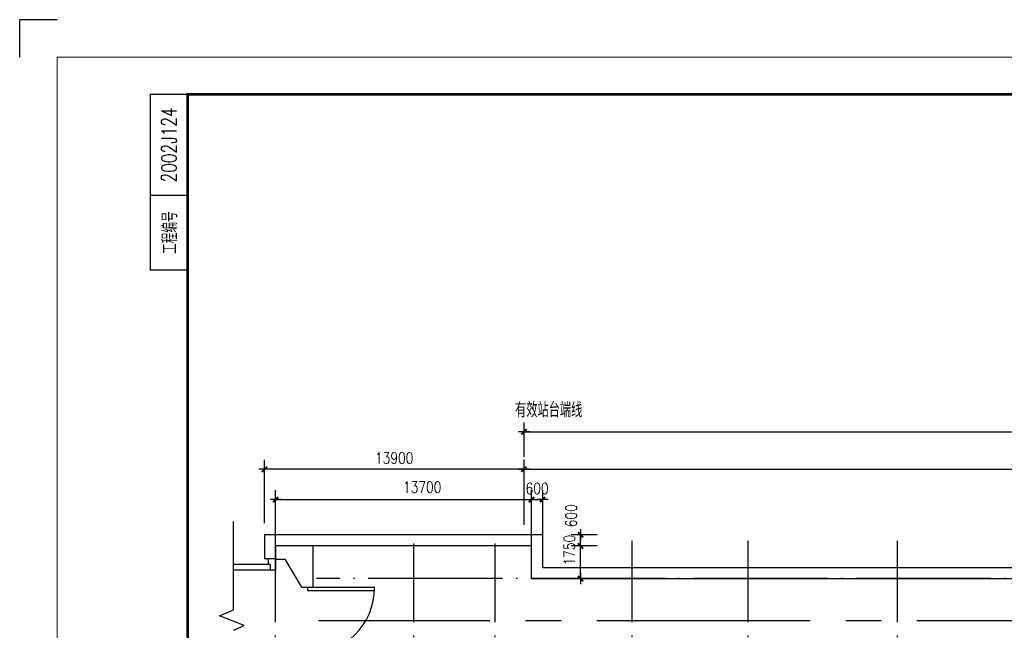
# Model space of a CAD drawing. Extents: x -7270 to 1708418, y -214047 to 255807.
# Tile 7 of 14: x 1494418 to 1547148, y 223127 to 255807. Entities that reach past the tile are written whole.
import ezdxf
from ezdxf.enums import TextEntityAlignment as Align

# ---------------------------------------------------------------- set-up
doc = ezdxf.new("R2010")
doc.units = 0
doc.header["$LTSCALE"] = 3000
doc.header["$MEASUREMENT"] = 0
doc.linetypes.add('CENTER2', pattern=[28.575, 19.05, -3.175, 3.175, -3.175])
doc.linetypes.add('DOTE', pattern=[2.42, 2, -0.2, 0.02, -0.2])
doc.layers.get('0').update_dxf_attribs({"linetype": 'CONTINUOUS'})
doc.layers.get('DEFPOINTS').update_dxf_attribs({"linetype": 'CONTINUOUS'})
for name, color, linetype in [('AXIS', 3, 'CONTINUOUS'), ('DOTE', 12, 'CONTINUOUS'), ('LVTRY', 2, 'CONTINUOUS'), ('PUB_DIM', 3, 'CONTINUOUS'), ('PUB_TEXT', 7, 'CONTINUOUS'), ('TK', 7, 'CONTINUOUS'), ('WALL', 130, 'CONTINUOUS'), ('中线层', 9, 'CENTER2'), ('地坪', 132, 'CONTINUOUS')]:
    doc.layers.add(name, color=color, linetype=linetype)
doc.styles.add('_HZTXT', font='txt.shx', dxfattribs={"width": 0.8, "bigfont": 'hztxt.shx'})
doc.styles.add('DIM_FONT', font='SIMPLEX.shx', dxfattribs={"width": 0.8})
doc.styles.add('MT', font='txt.shx', dxfattribs={"width": 0.75, "bigfont": 'fs.shx'})
doc.dimstyles.new('AXIS300', dxfattribs={"dimscale": 3, "dimtxt": 300, "dimasz": 1, "dimexe": 250, "dimexo": 300, "dimgap": 150, "dimtad": 1, "dimdec": 0, "dimzin": 0, "dimdsep": 46, "dimtxsty": 'DIM_FONT', "dimblk": '_DIMX', "dimblk1": '_DIMX', "dimblk2": '_DIMX', "dimcen": 0.09, "dimse1": 1, "dimse2": 1, "dimclrt": 7, "dimadec": 0, "dimazin": 0, "dimtfac": 1, "dimtdec": 0, "dimtix": 1, "dimtmove": 2, "dimatfit": 3, "dimldrblk": '_DIMX', "dimfxl": 1, "dimtolj": 1, "dimtzin": 0, "dimarcsym": 0})
doc.dimstyles.new('DIMN300', dxfattribs={"dimscale": 3, "dimtxt": 300, "dimasz": 1, "dimexe": 250, "dimexo": 300, "dimgap": 150, "dimtad": 1, "dimdec": 0, "dimzin": 0, "dimdsep": 46, "dimtxsty": 'DIM_FONT', "dimblk": '_DIMX', "dimblk1": '_DIMX', "dimblk2": '_DIMX', "dimcen": 0.09, "dimclrt": 7, "dimadec": 0, "dimazin": 0, "dimtfac": 1, "dimtdec": 0, "dimtix": 1, "dimtmove": 2, "dimatfit": 3, "dimldrblk": '_DIMX', "dimfxl": 1, "dimtolj": 1, "dimtzin": 0, "dimarcsym": 0})

# ---------------------------------------------------------------- blocks, each defined once
blk = doc.blocks.new('_DIMX')
blk.add_line((-150, 0), (150, 0))
at = {"const_width": 50}
blk.add_lwpolyline([(-70, -70), (70, 70)], dxfattribs=at)
blk = doc.blocks.new('*D102')
at = {"color": 0, "linetype": 'ByBlock', "transparency": 16777216}
blk.add_line((1521428, 231747), (1581424, 231747), dxfattribs=at)
at = {"layer": 'DEFPOINTS', "color": 0, "linetype": 'ByBlock', "transparency": 16777216}
for p in [(1581426, 231747), (1581426, 231747), (1521426, 227415)]:
    blk.add_point(p, dxfattribs=at)
at = {"color": 0, "linetype": 'ByBlock', "transparency": 16777216, "xscale": 2, "yscale": 2, "zscale": 2, "rotation": 180}
blk.add_blockref('_DIMX', (1521426, 231747), dxfattribs=at)
at = {"color": 0, "linetype": 'ByBlock', "transparency": 16777216, "xscale": 2, "yscale": 2, "zscale": 2}
blk.add_blockref('_DIMX', (1581426, 231747), dxfattribs=at)
at = {"color": 7, "linetype": 'ByBlock', "transparency": 16777216, "insert": (1551426, 232347), "char_height": 600, "attachment_point": 5, "style": 'DIM_FONT'}
blk.add_mtext('\\A1;60000', dxfattribs=at)
blk = doc.blocks.new('*D25')
at = {"color": 0, "linetype": 'ByBlock', "transparency": 16777216}
for p, q in [((1507526, 228865), (1507526, 232247)), ((1521426, 228765), (1521426, 232247)), ((1521424, 231747), (1507528, 231747))]:
    blk.add_line(p, q, dxfattribs=at)
at = {"layer": 'DEFPOINTS', "color": 0, "linetype": 'ByBlock', "transparency": 16777216}
for p in [(1507526, 231747), (1507526, 228265), (1521426, 228165)]:
    blk.add_point(p, dxfattribs=at)
at = {"color": 0, "linetype": 'ByBlock', "transparency": 16777216, "xscale": 2, "yscale": 2, "zscale": 2, "rotation": 180}
blk.add_blockref('_DIMX', (1507526, 231747), dxfattribs=at)
at = {"color": 0, "linetype": 'ByBlock', "transparency": 16777216, "xscale": 2, "yscale": 2, "zscale": 2}
blk.add_blockref('_DIMX', (1521426, 231747), dxfattribs=at)
at = {"color": 7, "linetype": 'ByBlock', "transparency": 16777216, "insert": (1514476, 232347), "char_height": 600, "attachment_point": 5, "style": 'DIM_FONT'}
blk.add_mtext('\\A1;13900', dxfattribs=at)
blk = doc.blocks.new('*D100')
at = {"color": 0, "linetype": 'ByBlock', "transparency": 16777216}
for p, q in [((1521426, 232415), (1521426, 234247)), ((1641426, 229815), (1641426, 234247)), ((1521428, 233747), (1641424, 233747))]:
    blk.add_line(p, q, dxfattribs=at)
at = {"layer": 'DEFPOINTS', "color": 0, "linetype": 'ByBlock', "transparency": 16777216}
for p in [(1641426, 233747), (1521426, 231815), (1641426, 229215)]:
    blk.add_point(p, dxfattribs=at)
at = {"color": 0, "linetype": 'ByBlock', "transparency": 16777216, "xscale": 2, "yscale": 2, "zscale": 2, "rotation": 180}
blk.add_blockref('_DIMX', (1521426, 233747), dxfattribs=at)
at = {"color": 0, "linetype": 'ByBlock', "transparency": 16777216, "xscale": 2, "yscale": 2, "zscale": 2}
blk.add_blockref('_DIMX', (1641426, 233747), dxfattribs=at)
at = {"color": 7, "linetype": 'ByBlock', "transparency": 16777216, "insert": (1584516, 234347), "char_height": 600, "attachment_point": 5, "style": 'DIM_FONT'}
blk.add_mtext('\\A1;120000', dxfattribs=at)
blk = doc.blocks.new('DOOR1')
for p, q in [((0, 0), (0, 1000)), ((50, 0), (50, 999)), ((0, 0), (50, 0))]:
    blk.add_line(p, q)
blk.add_arc((0, 0), 1000, 0, 90)
blk = doc.blocks.new('*D124')
at = {"color": 0, "linetype": 'ByBlock', "transparency": 16777216}
for p, q in [((1527770, 228242), (1526388, 228242)), ((1526888, 228244), (1526888, 228246)), ((1526888, 227642), (1526888, 228242)), ((1526888, 227642), (1526888, 228242)), ((1527770, 227642), (1526388, 227642)), ((1526888, 227640), (1526888, 227638))]:
    blk.add_line(p, q, dxfattribs=at)
at = {"layer": 'DEFPOINTS', "color": 0, "linetype": 'ByBlock', "transparency": 16777216}
for p in [(1526888, 228242), (1528370, 228242), (1528370, 227642)]:
    blk.add_point(p, dxfattribs=at)
at = {"color": 0, "linetype": 'ByBlock', "transparency": 16777216, "xscale": 2, "yscale": 2, "zscale": 2}
for p, rotation in [((1526888, 228242), 270), ((1526888, 227642), 90)]:
    blk.add_blockref('_DIMX', p, dxfattribs=dict(at, rotation=rotation))
at = {"color": 7, "linetype": 'ByBlock', "transparency": 16777216, "insert": (1526384, 229261), "char_height": 600, "attachment_point": 5, "rotation": 90, "style": 'DIM_FONT'}
blk.add_mtext('\\A1;600', dxfattribs=at)
blk = doc.blocks.new('*D123')
at = {"color": 0, "linetype": 'ByBlock', "transparency": 16777216}
for p, q in [((1527770, 227642), (1526388, 227642)), ((1526888, 225894), (1526888, 227640)), ((1527770, 225892), (1526388, 225892))]:
    blk.add_line(p, q, dxfattribs=at)
at = {"layer": 'DEFPOINTS', "color": 0, "linetype": 'ByBlock', "transparency": 16777216}
for p in [(1526888, 227642), (1528370, 227642), (1528370, 225892)]:
    blk.add_point(p, dxfattribs=at)
at = {"color": 0, "linetype": 'ByBlock', "transparency": 16777216, "xscale": 2, "yscale": 2, "zscale": 2}
for p, rotation in [((1526888, 227642), 90), ((1526888, 225892), 270)]:
    blk.add_blockref('_DIMX', p, dxfattribs=dict(at, rotation=rotation))
at = {"color": 7, "linetype": 'ByBlock', "transparency": 16777216, "insert": (1526288, 227415), "char_height": 600, "attachment_point": 5, "rotation": 90, "style": 'DIM_FONT'}
blk.add_mtext('\\A1;1750', dxfattribs=at)
blk = doc.blocks.new('*D125')
at = {"color": 0, "linetype": 'ByBlock', "transparency": 16777216}
for p, q in [((1508126, 227566), (1508126, 230621)), ((1521826, 227567), (1521826, 230621)), ((1508128, 230121), (1521824, 230121))]:
    blk.add_line(p, q, dxfattribs=at)
at = {"layer": 'DEFPOINTS', "color": 0, "linetype": 'ByBlock', "transparency": 16777216}
for p in [(1521826, 230121), (1508126, 226966), (1521826, 226967)]:
    blk.add_point(p, dxfattribs=at)
at = {"color": 0, "linetype": 'ByBlock', "transparency": 16777216, "xscale": 2, "yscale": 2, "zscale": 2, "rotation": 180}
blk.add_blockref('_DIMX', (1508126, 230121), dxfattribs=at)
at = {"color": 0, "linetype": 'ByBlock', "transparency": 16777216, "xscale": 2, "yscale": 2, "zscale": 2}
blk.add_blockref('_DIMX', (1521826, 230121), dxfattribs=at)
at = {"color": 7, "linetype": 'ByBlock', "transparency": 16777216, "insert": (1515976, 230789), "char_height": 600, "attachment_point": 5, "style": 'DIM_FONT'}
blk.add_mtext('\\A1;13700', dxfattribs=at)
blk = doc.blocks.new('*D126')
at = {"color": 0, "linetype": 'ByBlock', "transparency": 16777216}
for p, q in [((1521826, 228243), (1521826, 231297)), ((1522426, 228243), (1522426, 231297)), ((1521824, 230797), (1521822, 230797)), ((1521826, 230797), (1522426, 230797)), ((1522428, 230797), (1522430, 230797))]:
    blk.add_line(p, q, dxfattribs=at)
at = {"layer": 'DEFPOINTS', "color": 0, "linetype": 'ByBlock', "transparency": 16777216}
for p in [(1522426, 230797), (1521826, 227643), (1522426, 227643)]:
    blk.add_point(p, dxfattribs=at)
at = {"color": 0, "linetype": 'ByBlock', "transparency": 16777216, "xscale": 2, "yscale": 2, "zscale": 2}
blk.add_blockref('_DIMX', (1521826, 230797), dxfattribs=at)
at = {"color": 0, "linetype": 'ByBlock', "transparency": 16777216, "xscale": 2, "yscale": 2, "zscale": 2, "rotation": 180}
blk.add_blockref('_DIMX', (1522426, 230797), dxfattribs=at)
at = {"color": 7, "linetype": 'ByBlock', "transparency": 16777216, "insert": (1522126, 231397), "char_height": 600, "attachment_point": 5, "style": 'DIM_FONT'}
blk.add_mtext('\\A1;600', dxfattribs=at)

msp = doc.modelspace()

# ---------------------------------------------------------------- linework, layer by layer
for p, q in [((1496418.2, 255807), (1494418.2, 255807)), ((1494418.2, 253807), (1494418.2, 255807)), ((1503418.2, 246407), (1501418.2, 246407))]:
    msp.add_line(p, q)
at = {"layer": 'DOTE', "linetype": 'DOTE', "ltscale": 1.2}
for p, q in [((1527226, 197424.2), (1527226, 227917.7)), ((1533426, 197424.2), (1533426, 227917.7)), ((1541426, 197424.2), (1541426, 227917.7)), ((1508126, 197424.2), (1508126, 227767.7)), ((1515526, 197424.2), (1515526, 227767.7)), ((1519876, 197424.2), (1519876, 227767.7)), ((1694522.9, 225892.5), (1510316.8, 225892.5))]:
    msp.add_line(p, q, dxfattribs=at)
at = {"layer": 'LVTRY'}
for p, q in [((1505873.7, 224227), (1505873.7, 228946.7)), ((1505124.9, 223900.1), (1505873.7, 224227)), ((1506440.4, 223381), (1505124.9, 223900.1)), ((1505873.7, 223127.4), (1506440.4, 223381))]:
    msp.add_line(p, q, dxfattribs=at)
at = {"layer": 'TK', "const_width": 50, "flags": 128}
msp.add_lwpolyline([(1706418.2, 169807), (1706418.2, 253807), (1496418.2, 253807), (1496418.2, 169807)], close=True, dxfattribs=at)
at = {"layer": 'TK', "color": 1, "const_width": 70, "flags": 128}
msp.add_lwpolyline([(1503418.2, 242407), (1501418.2, 242407), (1501418.2, 251807), (1503418.2, 251807)], dxfattribs=at)
at = {"layer": 'TK', "color": 1, "const_width": 140, "flags": 128}
msp.add_lwpolyline([(1503418.2, 171807), (1704418.2, 171807), (1704418.2, 251807), (1503418.2, 251807)], close=True, dxfattribs=at)
at = {"layer": 'WALL', "linetype": 'CENTER2', "ltscale": 0.2}
for p, q in [((1508126.5, 226942.5), (1508626.5, 226942.5)), ((1509526.5, 225442.5), (1510126.5, 225442.5))]:
    msp.add_line(p, q, dxfattribs=at)
at = {"layer": 'WALL'}
msp.add_line((1509526.5, 225442.5), (1508626.5, 226942.5), dxfattribs=at)
at = {"layer": '中线层', "linetype": 'CENTER2', "ltscale": 0.2}
msp.add_line((1691053, 223642.5), (1510420.1, 223642.5), dxfattribs=at)
at = {"layer": '地坪', "ltscale": 5000}
for p, q in [((1507525.6, 228242.5), (1507525.6, 226942.5)), ((1522426, 228242.5), (1507525.6, 228242.5)), ((1522426, 226492.5), (1522426, 228242.5)), ((1521826, 227642.5), (1508125.5, 227642.5)), ((1508125.5, 227642.5), (1508125.5, 226341.3)), ((1521826, 225892.5), (1521826, 227642.5)), ((1508125.5, 226951.3), (1507525.6, 226951.3)), ((1507725.6, 226951.3), (1507725.6, 226641.3)), ((1507825.6, 226641.3), (1505873.8, 226641)), ((1508125.5, 226341.3), (1505873.8, 226341)), ((1507825.6, 226641.3), (1507825.6, 226341.3)), ((1522426, 226492.5), (1674326, 226492.5)), ((1521826, 225892.5), (1674926, 225892.5))]:
    msp.add_line(p, q, dxfattribs=at)
at = {"layer": '地坪'}
for p, q in [((1510126.5, 227642.5), (1508126, 227642.5)), ((1510126.5, 225442.5), (1510126.5, 227642.5))]:
    msp.add_line(p, q, dxfattribs=at)

# ---------------------------------------------------------------- block references
at = {"xscale": 3.6, "yscale": 3.6, "zscale": 3.6, "rotation": 270}
msp.add_blockref('DOOR1', (1509826.5, 225430), dxfattribs=at)

# ---------------------------------------------------------------- texts
at = {"layer": 'PUB_TEXT', "style": '_HZTXT', "width": 0.75}
msp.add_text('有效站台端线', height=800, dxfattribs=at).set_placement((1520947.1, 234524.8))
at = {"layer": 'TK', "style": 'MT', "width": 0.75}
for s, p in [('2002J124', (1502418.2, 249107)), ('工程编号', (1502418.2, 244407))]:
    msp.add_text(s, height=800, rotation=90, dxfattribs=at).set_placement(p, align=Align.MIDDLE)

# ---------------------------------------------------------------- dimensions: what is measured, and where the dimension line sits
at = {"layer": 'AXIS'}
dim = msp.add_linear_dim(base=(1641426, 233746.7), p1=(1521426, 231815.2), p2=(1641426, 229215.2), text='120000', dimstyle='AXIS300', override={"dimscale": 2, "dimsah": 1, "dimse1": 0, "dimse2": 0}, dxfattribs=at)
dim.commit()
dim.dimension.update_dxf_attribs({"geometry": '*D100', "text_midpoint": (1584516.1, 234346.7), "dimtype": 160})
for base, p1, p2, override, picture, middle in [((1507525.6, 231746.7), (1521426, 228165.2), (1507525.6, 228265.2), {"dimscale": 2, "dimsah": 1, "dimse1": 0, "dimse2": 0}, '*D25', (1514475.8, 232346.7)), ((1581426, 231746.7), (1521426, 227415.2), (1581426, 231746.7), {"dimscale": 2, "dimsah": 1}, '*D102', (1551426, 232346.7))]:
    dim = msp.add_linear_dim(base=base, p1=p1, p2=p2, dimstyle='AXIS300', override=override, dxfattribs=at)
    dim.commit()
    dim.dimension.update_dxf_attribs({"geometry": picture, "text_midpoint": middle})
at = {"layer": 'PUB_DIM'}
dim = msp.add_linear_dim(base=(1521825.7, 230120.9), p1=(1508125.5, 226966.4), p2=(1521825.7, 226967.1), angle=180, dimstyle='DIMN300', override={"dimscale": 2, "dimsah": 1}, dxfattribs=at)
dim.commit()
dim.dimension.update_dxf_attribs({"geometry": '*D125', "text_midpoint": (1515975.6, 230788.5), "dimtype": 160})
dim = msp.add_linear_dim(base=(1522426, 230120.9), p1=(1521825.7, 226967.1), p2=(1522426, 226967.1), angle=180, dimstyle='DIMN300', override={"dimscale": 2, "dimsah": 1}, dxfattribs=at)
dim.commit()
dim.dimension.update_dxf_attribs({"geometry": '*D126', "text_midpoint": (1522125.9, 230720.9), "insert": (0, -676.1)})
for base, p1, p2, picture, middle in [((1524455, 228242.5), (1525936.1, 227642.5), (1525936.1, 228242.5), '*D124', (1523950.7, 229261.3)), ((1524455, 227642.5), (1525936.1, 225892.5), (1525936.1, 227642.5), '*D123', (1523855, 227414.5))]:
    dim = msp.add_linear_dim(base=base, p1=p1, p2=p2, angle=90, dimstyle='DIMN300', override={"dimscale": 2, "dimsah": 1}, dxfattribs=at)
    dim.commit()
    dim.dimension.update_dxf_attribs({"geometry": picture, "text_midpoint": middle, "dimtype": 160, "insert": (-2433.4, 0)})

doc.saveas('drawing.dxf')
